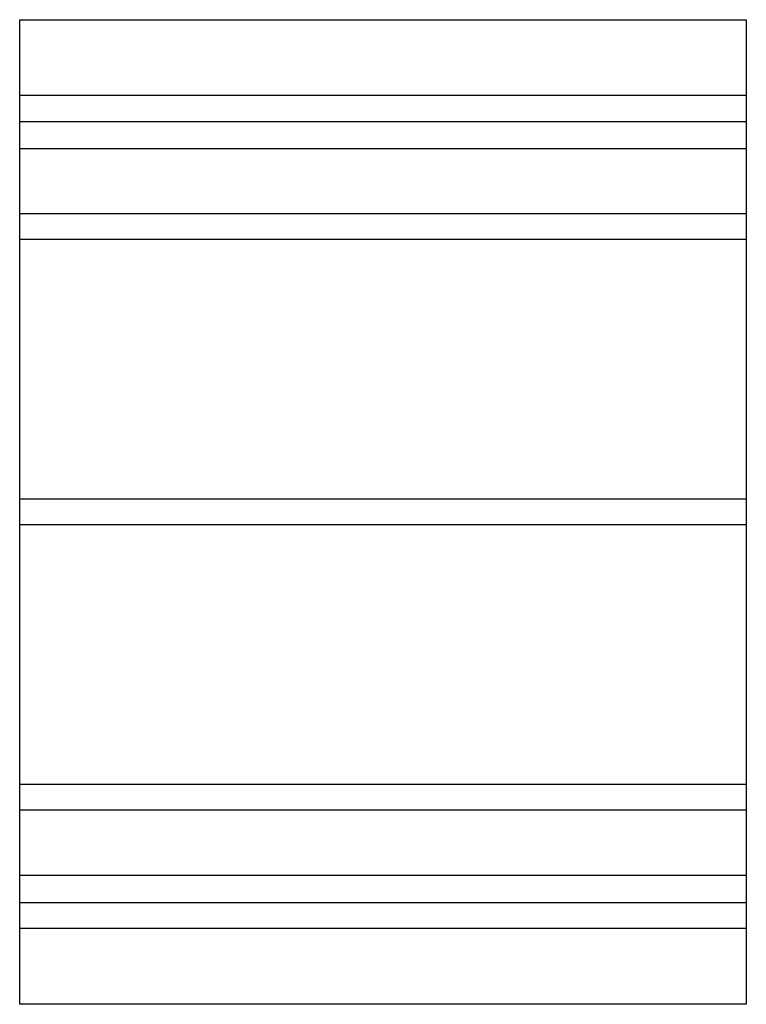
# Model space of a CAD drawing. Header units: millimetres. Extents: x -225 to 225, y -305 to 305.
import ezdxf

# ---------------------------------------------------------------- set-up
doc = ezdxf.new("R2010")
doc.units = ezdxf.units.MM
doc.layers.add('HIDDEN', color=7, linetype='Continuous')
doc.layers.add('THICK', color=7, linetype='Continuous')

msp = doc.modelspace()

# ---------------------------------------------------------------- linework, layer by layer
at = {"layer": 'HIDDEN'}
for p, q in [((225, 258), (-225, 258)), ((-225, 242), (225, 242)), ((225, 225), (-225, 225)), ((225, 184.78), (-225, 184.78)), ((225, 184.78), (-225, 184.78)), ((225, 168.78), (-225, 168.78)), ((225, 168.78), (-225, 168.78)), ((225, 8), (-225, 8)), ((225, 8), (-225, 8)), ((225, -8), (-225, -8)), ((225, -8), (-225, -8)), ((225, -168.78), (-225, -168.78)), ((225, -168.78), (-225, -168.78)), ((225, -184.78), (-225, -184.78)), ((225, -184.78), (-225, -184.78)), ((-225, -225), (225, -225)), ((-225, -242), (225, -242)), ((225, -258), (-225, -258))]:
    msp.add_line(p, q, dxfattribs=at)
at = {"layer": 'THICK'}
for p, q in [((-225, -305), (-225, 305)), ((-225, 305), (225, 305)), ((225, 305), (225, -305)), ((225, -305), (-225, -305))]:
    msp.add_line(p, q, dxfattribs=at)

doc.saveas('drawing.dxf')
